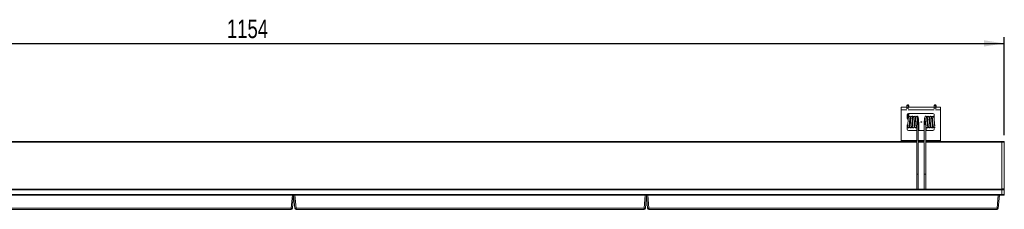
# Model space of a CAD drawing. Header units: millimetres. Extents: x 12 to 288, y 98 to 274.
# Tile 5 of 5: x 128 to 288, y 243 to 274. Entities that reach past the tile are written whole.
import ezdxf

# ---------------------------------------------------------------- set-up
doc = ezdxf.new("R2010")
doc.units = ezdxf.units.MM
doc.layers.add('SLD-0', color=179, linetype='Continuous')
doc.styles.add('SLDTEXTSTYLE0', font='TXT', dxfattribs={"width": 0.75})
doc.dimstyles.new('SLDDIMSTYLE1', dxfattribs={"dimtxt": 3, "dimasz": 3.302, "dimexe": 0, "dimexo": 0.0625, "dimgap": 0.75, "dimtad": 1, "dimdec": 1, "dimlfac": 5, "dimrnd": 1e-09, "dimzin": 12, "dimdsep": 46, "dimtxsty": 'SLDTEXTSTYLE0', "dimsah": 1, "dimcen": 0.09, "dimadec": 0, "dimazin": 3, "dimtfac": 1, "dimtdec": 1, "dimtofl": 0, "dimtmove": 0, "dimatfit": 3, "dimfxl": 0, "dimfrac": 2, "dimtolj": 1, "dimtzin": 12, "dimarcsym": 0})

# ---------------------------------------------------------------- blocks, each defined once
blk = doc.blocks.new('_D_3')
at = {"layer": 'SLD-0'}
for p, q in [((57.11, 255), (57.11, 270.97)), ((287.91, 255), (287.91, 270.97)), ((57.11, 269.97), (287.91, 269.97))]:
    blk.add_line(p, q, dxfattribs=at)
for points in [[(57.11, 269.97), (60.41, 269.46), (60.41, 270.48)], [(287.91, 269.97), (284.61, 270.48), (284.61, 269.46)]]:
    blk.add_solid(points, dxfattribs=at)
at = {"layer": 'SLD-0', "insert": (161.45, 273.84), "char_height": 3, "attachment_point": 1, "style": 'SLDTEXTSTYLE0'}
blk.add_mtext('1154', dxfattribs=at)

msp = doc.modelspace()

# ---------------------------------------------------------------- linework, layer by layer
at = {"color": 7, "linetype": 'Continuous', "lineweight": 15}
for p, q in [((271.109, 259.575), (271.109, 259.168)), ((271.109, 259.575), (272.026, 259.575)), ((272.026, 259.844), (272.026, 259.72)), ((272.026, 259.483), (272.026, 259.322)), ((272.239, 259.971), (272.197, 259.965)), ((272.286, 259.72), (272.286, 259.844)), ((272.286, 259.575), (276.49, 259.575)), ((272.286, 259.322), (272.286, 259.483)), ((272.369, 259.72), (272.369, 259.844)), ((276.49, 259.844), (276.49, 259.72)), ((276.49, 259.483), (276.49, 259.322)), ((276.703, 259.971), (276.661, 259.965)), ((276.75, 259.72), (276.75, 259.844)), ((276.75, 259.575), (277.509, 259.575)), ((276.75, 259.322), (276.75, 259.483)), ((276.833, 259.72), (276.833, 259.844)), ((277.509, 259.575), (277.509, 259.168)), ((271.109, 259.168), (271.109, 254.141)), ((272.109, 258.375), (272.109, 257.775)), ((272.286, 257.716), (272.286, 258.574)), ((276.309, 258.575), (272.309, 258.575)), ((272.369, 258.028), (272.369, 258.575)), ((276.49, 258.458), (276.49, 257.716)), ((276.509, 257.775), (276.509, 258.375)), ((277.509, 259.168), (277.509, 254.141)), ((272.109, 256.575), (272.109, 255.975)), ((272.607, 256.775), (272.467, 256.775)), ((272.531, 257.575), (272.674, 257.575)), ((272.61, 257.579), (272.674, 257.579)), ((273.007, 256.775), (272.867, 256.775)), ((272.931, 257.575), (273.074, 257.575)), ((273.01, 257.579), (273.074, 257.579)), ((273.313, 256.775), (273.267, 256.775)), ((273.659, 256.69), (273.659, 254)), ((273.709, 257.183), (273.709, 257.179)), ((273.709, 257.179), (273.709, 257.171)), ((273.919, 254), (273.919, 256.933)), ((274, 255.779), (274, 256.933)), ((274.509, 257.177), (274.309, 257.177)), ((274.309, 257.177), (274.309, 257.153)), ((274.309, 257.153), (274.509, 257.153)), ((274.509, 257.177), (274.509, 257.153)), ((274.859, 256.933), (274.859, 254)), ((274.909, 257.183), (274.909, 257.179)), ((274.909, 257.171), (274.909, 257.179)), ((274.933, 256.967), (274.932, 256.967)), ((275.119, 254), (275.119, 256.696)), ((275.2, 255.779), (275.2, 256.314)), ((275.305, 257.579), (275.305, 257.575)), ((275.305, 257.579), (275.367, 257.579)), ((275.305, 257.575), (275.443, 257.575)), ((275.51, 256.775), (275.37, 256.775)), ((275.702, 257.579), (275.767, 257.579)), ((275.703, 257.575), (275.843, 257.575)), ((275.91, 256.775), (275.77, 256.775)), ((276.102, 257.579), (276.167, 257.579)), ((276.103, 257.575), (276.243, 257.575)), ((276.309, 256.775), (276.17, 256.775)), ((276.583, 256.528), (276.6, 256.599)), ((272.309, 255.779), (272.309, 255.775)), ((272.309, 255.779), (273.659, 255.779)), ((272.309, 255.775), (273.659, 255.775)), ((273.919, 255.779), (274.859, 255.779)), ((273.919, 255.775), (274.859, 255.775)), ((275.119, 255.779), (276.309, 255.779)), ((275.119, 255.775), (276.309, 255.775)), ((276.309, 255.779), (276.309, 255.775)), ((276.509, 255.975), (276.509, 256.238)), ((71.498, 254.002), (273.659, 254.002)), ((271.109, 254.141), (271.109, 254.102)), ((271.109, 254.102), (271.109, 254.002)), ((273.659, 253.802), (273.659, 248.653)), ((273.919, 254.002), (274.859, 254.002)), ((273.919, 248.653), (273.919, 253.802)), ((274.859, 253.802), (274.859, 248.653)), ((275.119, 254.002), (287.509, 254.002)), ((275.119, 248.653), (275.119, 253.802)), ((277.509, 254.102), (277.509, 254.141)), ((277.509, 254.102), (277.509, 254.002)), ((287.509, 254.002), (287.509, 253.902)), ((287.509, 254.002), (287.909, 254.002)), ((287.509, 246.302), (287.509, 253.902)), ((287.909, 253.902), (287.509, 253.902)), ((287.909, 254.002), (287.909, 253.902)), ((287.909, 253.902), (287.909, 246.302)), ((273.659, 248.653), (273.659, 246.242)), ((273.919, 246.242), (273.919, 248.653)), ((274.859, 248.653), (274.859, 246.242)), ((275.119, 246.242), (275.119, 248.653)), ((57.509, 246.242), (287.509, 246.242)), ((287.509, 246.142), (57.509, 246.142)), ((57.509, 245.342), (287.509, 245.342)), ((172.109, 245.242), (115.108, 245.242)), ((171.924, 243.124), (172.109, 245.242)), ((172.109, 245.242), (172.282, 245.242)), ((172.309, 245.242), (172.123, 243.124)), ((172.335, 245.242), (172.282, 245.242)), ((172.494, 243.124), (172.309, 245.242)), ((172.335, 245.242), (172.508, 245.242)), ((172.508, 245.242), (172.693, 243.124)), ((229.509, 245.242), (172.508, 245.242)), ((229.324, 243.124), (229.509, 245.242)), ((229.509, 245.242), (229.682, 245.242)), ((229.709, 245.242), (229.523, 243.124)), ((229.735, 245.242), (229.682, 245.242)), ((229.894, 243.124), (229.709, 245.242)), ((229.735, 245.242), (229.908, 245.242)), ((229.908, 245.242), (230.093, 243.124)), ((286.909, 245.242), (229.908, 245.242)), ((286.724, 243.124), (286.909, 245.242)), ((286.909, 245.242), (287.082, 245.242)), ((287.109, 245.242), (286.923, 243.124)), ((287.509, 245.242), (287.082, 245.242)), ((287.509, 246.302), (287.909, 246.302)), ((287.509, 246.242), (287.509, 246.302)), ((287.509, 246.242), (287.509, 246.142)), ((287.509, 246.242), (287.909, 246.242)), ((287.509, 245.342), (287.509, 246.142)), ((287.909, 246.142), (287.509, 246.142)), ((287.509, 245.342), (287.509, 245.242)), ((287.509, 245.342), (287.909, 245.342)), ((287.909, 245.242), (287.509, 245.242)), ((287.909, 246.302), (287.909, 246.242)), ((287.909, 246.242), (287.909, 246.142)), ((287.909, 246.142), (287.909, 245.342)), ((287.909, 245.342), (287.909, 245.242)), ((115.293, 243.124), (171.924, 243.124)), ((171.924, 242.942), (115.293, 242.942)), ((171.924, 242.942), (171.924, 243.124)), ((172.693, 243.124), (229.324, 243.124)), ((172.693, 243.124), (172.693, 242.942)), ((229.324, 242.942), (172.693, 242.942)), ((229.324, 242.942), (229.324, 243.124)), ((230.093, 243.124), (286.724, 243.124)), ((230.093, 243.124), (230.093, 242.942)), ((286.724, 242.942), (230.093, 242.942)), ((286.724, 242.942), (286.724, 243.124))]:
    msp.add_line(p, q, dxfattribs=at)
at = {"color": 8, "linetype": 'Continuous', "lineweight": 15}
for p, q in [((271.109, 259.168), (272.04, 259.168)), ((272.272, 259.168), (276.504, 259.168)), ((276.736, 259.168), (277.509, 259.168)), ((273.313, 257.578), (273.313, 257.575)), ((71.428, 253.902), (273.665, 253.902)), ((271.109, 254.141), (273.659, 254.141)), ((273.659, 254.102), (271.109, 254.102)), ((273.913, 253.902), (274.865, 253.902)), ((273.919, 254.141), (274.859, 254.141)), ((274.859, 254.102), (273.919, 254.102)), ((275.112, 253.902), (287.509, 253.902)), ((275.119, 254.141), (277.509, 254.141)), ((277.509, 254.102), (275.119, 254.102))]:
    msp.add_line(p, q, dxfattribs=at)
at = {"color": 8, "linetype": 'Continuous', "lineweight": 15, "flags": 128}
for points in [[(272.026, 259.483), (272.026, 259.483), (272.036, 259.473), (272.064, 259.464), (272.107, 259.458), (272.156, 259.456)], [(272.156, 259.456), (272.206, 259.458), (272.248, 259.464), (272.277, 259.473), (272.286, 259.483), (272.286, 259.483)], [(276.49, 259.483), (276.49, 259.483), (276.5, 259.473), (276.528, 259.464), (276.571, 259.458), (276.62, 259.456)], [(276.62, 259.456), (276.67, 259.458), (276.712, 259.464), (276.741, 259.473), (276.75, 259.483), (276.75, 259.483)]]:
    msp.add_lwpolyline(points, dxfattribs=at)
at = {"color": 7, "linetype": 'Continuous', "lineweight": 15, "flags": 128}
for points in [[(275.367, 256.499), (275.379, 256.517), (275.384, 256.602), (275.378, 256.691), (275.372, 256.748), (275.347, 257.037), (275.33, 257.255), (275.312, 257.475), (275.293, 257.676), (275.273, 257.843), (275.242, 257.976), (275.179, 258.069), (275.105, 258.095), (275.026, 258.055), (274.955, 257.894), (274.93, 257.748), (274.909, 257.544), (274.887, 257.283), (274.874, 257.119), (274.861, 256.941), (274.861, 256.941)], [(272.471, 256.794), (272.487, 256.634), (272.528, 256.395), (272.582, 256.276), (272.645, 256.238), (272.705, 256.24), (272.769, 256.292), (272.821, 256.43), (272.852, 256.621), (272.873, 256.839), (272.891, 257.056), (272.906, 257.243), (272.919, 257.407), (272.929, 257.535), (272.936, 257.68), (272.934, 257.8), (272.934, 257.8)], [(272.912, 256.49), (272.928, 256.395), (272.982, 256.276), (273.045, 256.238), (273.105, 256.24), (273.169, 256.292), (273.221, 256.43), (273.252, 256.621), (273.273, 256.839), (273.291, 257.056), (273.306, 257.243), (273.319, 257.407), (273.329, 257.535), (273.336, 257.68), (273.334, 257.8), (273.334, 257.8)], [(273.312, 256.49), (273.328, 256.395), (273.382, 256.276), (273.445, 256.238), (273.505, 256.24), (273.569, 256.292), (273.621, 256.43), (273.652, 256.621), (273.673, 256.839), (273.691, 257.056), (273.706, 257.243), (273.719, 257.407), (273.729, 257.535), (273.736, 257.68), (273.734, 257.8), (273.734, 257.8)], [(273.844, 256.967), (273.887, 256.958), (273.913, 256.944), (273.919, 256.933)], [(273.919, 256.898), (273.92, 256.898), (273.963, 256.906), (273.991, 256.918), (274.001, 256.933), (273.995, 256.941)]]:
    msp.add_lwpolyline(points, dxfattribs=at)
at = {"color": 7, "linetype": 'Continuous', "lineweight": 15}
for centre, radius, start, end in [((272.155, 259.843), 0.129, 89.38241, 179.36749), ((272.158, 259.843), 0.129, 0.63326, 90.61683), ((272.241, 259.844), 0.127, 290.88702, 91.20389), ((276.619, 259.843), 0.129, 89.38109, 179.36882), ((276.622, 259.843), 0.129, 0.63062, 90.61816), ((276.705, 259.844), 0.127, 290.88517, 91.20439), ((272.309, 258.375), 0.2, 90, 180), ((276.309, 258.375), 0.2, 0, 90), ((272.309, 257.779), 0.2, 180, 270), ((272.309, 257.775), 0.2, 180, 270), ((272.309, 256.575), 0.2, 121.86247, 180), ((273.313, 257.183), 0.396, 66.35687, 90), ((273.313, 257.179), 0.396, 66.10553, 90), ((273.313, 257.171), 0.396, 270, 284.67475), ((274.926, 256.881), 0.0861, 85.68205, 136.63977), ((275.305, 257.183), 0.396, 131.30449, 180), ((275.305, 257.179), 0.396, 131.24674, 180), ((275.305, 257.171), 0.396, 180, 239.65894), ((276.309, 257.775), 0.2, 339.10358, 0), ((276.309, 257.779), 0.2, 342.24628, 0), ((272.309, 255.979), 0.2, 180, 270), ((272.309, 255.975), 0.2, 180, 270), ((276.309, 255.979), 0.2, 270, 0), ((276.309, 255.975), 0.2, 270, 0), ((172.024, 243.701), 0.585, 260.19743, 279.80257), ((171.924, 243.142), 0.2, 270, 355), ((172.593, 243.701), 0.585, 260.19743, 279.80257), ((172.693, 243.142), 0.2, 185, 270), ((229.424, 243.701), 0.585, 260.19725, 279.80275), ((229.324, 243.142), 0.2, 270, 355), ((229.993, 243.701), 0.585, 260.19725, 279.80275), ((230.093, 243.142), 0.2, 185, 270), ((286.824, 243.701), 0.585, 260.19743, 279.80257), ((286.724, 243.142), 0.2, 270, 355)]:
    msp.add_arc(centre, radius, start, end, dxfattribs=at)
at = {"color": 8, "linetype": 'Continuous', "lineweight": 15}
for centre, start, end in [((272.155, 259.719), 89.28266, 179.85383), ((272.158, 259.719), 0.40619, 90.8231), ((272.241, 259.721), 291.14966, 359.55058), ((276.619, 259.719), 89.28266, 179.85383), ((276.622, 259.719), 0.4043, 90.82368), ((276.705, 259.721), 291.14966, 359.55058)]:
    msp.add_arc(centre, 0.128, start, end, dxfattribs=at)
at = {"color": 7, "linetype": 'Continuous', "lineweight": 15}
for points, knots in [([(272.026, 259.72), (272.026, 259.712), (272.026, 259.7), (272.026, 259.666), (272.026, 259.634), (272.026, 259.598), (272.026, 259.547), (272.026, 259.508), (272.026, 259.483)], [0, 0, 0, 0, 0.2394559, 0.3683607, 0.4999987, 0.6316402, 0.7605425, 1, 1, 1, 1]), ([(272.286, 259.483), (272.286, 259.508), (272.286, 259.547), (272.286, 259.598), (272.286, 259.634), (272.286, 259.666), (272.286, 259.7), (272.286, 259.712), (272.286, 259.72)], [0, 0, 0, 0, 0.2394575, 0.3683598, 0.5000013, 0.6316393, 0.7605441, 1, 1, 1, 1]), ([(272.369, 259.575), (272.369, 259.582), (272.369, 259.603), (272.369, 259.634), (272.369, 259.666), (272.369, 259.7), (272.369, 259.712), (272.369, 259.72)], [0, 0, 0, 0, 0.1018293, 0.2890184, 0.4762044, 0.6595016, 1, 1, 1, 1]), ([(276.49, 259.72), (276.49, 259.712), (276.49, 259.7), (276.49, 259.666), (276.49, 259.634), (276.49, 259.598), (276.49, 259.547), (276.49, 259.508), (276.49, 259.483)], [0, 0, 0, 0, 0.2394559, 0.3683607, 0.4999987, 0.6316402, 0.7605425, 1, 1, 1, 1]), ([(276.75, 259.483), (276.75, 259.508), (276.75, 259.547), (276.75, 259.598), (276.75, 259.634), (276.75, 259.666), (276.75, 259.7), (276.75, 259.712), (276.75, 259.72)], [0, 0, 0, 0, 0.2394575, 0.3683598, 0.5000013, 0.6316393, 0.7605441, 1, 1, 1, 1]), ([(276.833, 259.575), (276.833, 259.582), (276.833, 259.603), (276.833, 259.634), (276.833, 259.666), (276.833, 259.7), (276.833, 259.712), (276.833, 259.72)], [0, 0, 0, 0, 0.1018293, 0.2890184, 0.4762044, 0.6595016, 1, 1, 1, 1]), ([(272.665, 257.579), (272.665, 257.581), (272.658, 257.659), (272.644, 257.777), (272.619, 257.919), (272.587, 258.01), (272.536, 258.078), (272.459, 258.107), (272.377, 258.066), (272.316, 257.947), (272.297, 257.796), (272.275, 257.604), (272.254, 257.348), (272.233, 257.081), (272.215, 256.86), (272.201, 256.713), (272.191, 256.617), (272.187, 256.547), (272.19, 256.498), (272.2, 256.494), (272.203, 256.493)], [0, 0, 0, 0, 0.0024072, 0.0743052, 0.1357793, 0.1872085, 0.2267609, 0.2827732, 0.3404172, 0.4041558, 0.4744922, 0.5535766, 0.6347844, 0.7195462, 0.7913525, 0.8424919, 0.8707402, 0.9149164, 0.9739326, 1, 1, 1, 1]), ([(272.709, 257.861), (272.703, 257.893), (272.689, 257.962), (272.658, 258.032), (272.597, 258.089), (272.545, 258.109), (272.514, 258.083), (272.507, 258.078)], [0, 0, 0, 0, 0.2151727, 0.4612335, 0.6418192, 0.9250879, 1, 1, 1, 1]), ([(273.065, 257.579), (273.065, 257.581), (273.058, 257.659), (273.044, 257.777), (273.019, 257.919), (272.987, 258.01), (272.936, 258.078), (272.859, 258.107), (272.777, 258.066), (272.716, 257.947), (272.697, 257.796), (272.675, 257.604), (272.654, 257.348), (272.633, 257.081), (272.615, 256.86), (272.601, 256.713), (272.591, 256.617), (272.587, 256.547), (272.59, 256.498), (272.6, 256.494), (272.603, 256.493)], [0, 0, 0, 0, 0.0024072, 0.0743053, 0.1357792, 0.1872084, 0.2267608, 0.2827736, 0.3404171, 0.4041558, 0.4744921, 0.5535766, 0.6347844, 0.7195462, 0.7913525, 0.8424918, 0.8707402, 0.9149164, 0.9739326, 1, 1, 1, 1]), ([(273.109, 257.861), (273.103, 257.893), (273.089, 257.962), (273.058, 258.032), (272.997, 258.089), (272.945, 258.109), (272.914, 258.083), (272.907, 258.078)], [0, 0, 0, 0, 0.2151728, 0.4612348, 0.641819, 0.9250878, 1, 1, 1, 1]), ([(273.47, 257.525), (273.468, 257.546), (273.46, 257.642), (273.444, 257.777), (273.419, 257.919), (273.387, 258.01), (273.336, 258.078), (273.259, 258.107), (273.177, 258.066), (273.116, 257.947), (273.096, 257.796), (273.075, 257.604), (273.054, 257.348), (273.033, 257.081), (273.015, 256.86), (273.001, 256.713), (272.991, 256.617), (272.987, 256.547), (272.99, 256.498), (273, 256.494), (273.003, 256.493)], [0, 0, 0, 0, 0.0192039, 0.0898914, 0.1503303, 0.2008936, 0.2397803, 0.2948496, 0.3515226, 0.4141881, 0.4833403, 0.5610931, 0.6409337, 0.7242683, 0.7948656, 0.845144, 0.8729167, 0.916349, 0.9743716, 1, 1, 1, 1]), ([(273.509, 257.861), (273.503, 257.893), (273.489, 257.962), (273.458, 258.032), (273.397, 258.089), (273.345, 258.109), (273.314, 258.083), (273.307, 258.078)], [0, 0, 0, 0, 0.2151731, 0.4612343, 0.6418186, 0.9250877, 1, 1, 1, 1]), ([(273.916, 256.941), (273.914, 256.974), (273.906, 257.096), (273.887, 257.328), (273.866, 257.581), (273.844, 257.778), (273.819, 257.919), (273.787, 258.01), (273.736, 258.078), (273.659, 258.107), (273.577, 258.066), (273.516, 257.947), (273.496, 257.796), (273.475, 257.604), (273.454, 257.348), (273.433, 257.081), (273.415, 256.86), (273.401, 256.713), (273.391, 256.617), (273.387, 256.547), (273.39, 256.498), (273.4, 256.494), (273.403, 256.493)], [0, 0, 0, 0, 0.0273328, 0.0999154, 0.1686282, 0.2285465, 0.2797776, 0.3226376, 0.3555996, 0.4022791, 0.4503183, 0.5034365, 0.5620534, 0.6279606, 0.6956374, 0.766276, 0.8261178, 0.8687362, 0.8922778, 0.9290932, 0.978276, 1, 1, 1, 1]), ([(273.998, 256.942), (273.995, 256.989), (273.985, 257.128), (273.965, 257.38), (273.943, 257.63), (273.921, 257.82), (273.892, 257.95), (273.858, 258.033), (273.797, 258.088), (273.745, 258.109), (273.714, 258.083), (273.707, 258.078)], [0, 0, 0, 0, 0.0900969, 0.2664721, 0.4300484, 0.5703697, 0.6900251, 0.7872091, 0.8585331, 0.9704127, 1, 1, 1, 1]), ([(275.351, 257.868), (275.35, 257.875), (275.342, 257.93), (275.317, 258.016), (275.239, 258.091), (275.185, 258.107), (275.157, 258.083), (275.151, 258.079)], [0, 0, 0, 0, 0.0494491, 0.3718288, 0.6638824, 0.9346047, 1, 1, 1, 1]), ([(275.767, 256.499), (275.771, 256.503), (275.782, 256.511), (275.786, 256.585), (275.78, 256.67), (275.766, 256.809), (275.75, 257.005), (275.73, 257.258), (275.712, 257.48), (275.693, 257.684), (275.675, 257.841), (275.652, 257.977), (275.582, 258.079), (275.506, 258.106), (275.4, 258.053), (275.357, 257.923), (275.33, 257.755), (275.318, 257.637), (275.312, 257.579)], [0, 0, 0, 0, 0.0452316, 0.1116315, 0.1564453, 0.1785112, 0.2724076, 0.338567, 0.4072489, 0.4770744, 0.5475868, 0.6116847, 0.671731, 0.7273371, 0.7840123, 0.8780592, 0.9399349, 1, 1, 1, 1]), ([(275.751, 257.868), (275.75, 257.875), (275.742, 257.93), (275.717, 258.016), (275.639, 258.091), (275.585, 258.107), (275.557, 258.083), (275.551, 258.079)], [0, 0, 0, 0, 0.049449, 0.3718281, 0.663883, 0.9346048, 1, 1, 1, 1]), ([(276.167, 256.499), (276.171, 256.503), (276.182, 256.511), (276.186, 256.585), (276.18, 256.67), (276.166, 256.809), (276.15, 257.005), (276.13, 257.258), (276.112, 257.48), (276.093, 257.684), (276.075, 257.841), (276.052, 257.977), (275.982, 258.079), (275.906, 258.106), (275.8, 258.053), (275.757, 257.923), (275.73, 257.755), (275.718, 257.637), (275.712, 257.579)], [0, 0, 0, 0, 0.0452317, 0.1116315, 0.1564453, 0.1785112, 0.2724077, 0.3385671, 0.407249, 0.4770745, 0.5475869, 0.6116849, 0.6717309, 0.727337, 0.7840122, 0.8780592, 0.9399349, 1, 1, 1, 1]), ([(276.151, 257.868), (276.15, 257.875), (276.142, 257.93), (276.117, 258.016), (276.039, 258.091), (275.985, 258.107), (275.957, 258.083), (275.951, 258.079)], [0, 0, 0, 0, 0.049449, 0.3718293, 0.6638827, 0.9346048, 1, 1, 1, 1]), ([(276.567, 256.499), (276.571, 256.503), (276.582, 256.511), (276.586, 256.585), (276.58, 256.67), (276.566, 256.809), (276.55, 257.005), (276.53, 257.258), (276.512, 257.48), (276.493, 257.684), (276.475, 257.841), (276.452, 257.977), (276.382, 258.079), (276.306, 258.106), (276.2, 258.053), (276.157, 257.923), (276.13, 257.755), (276.118, 257.637), (276.112, 257.579)], [0, 0, 0, 0, 0.0452317, 0.1116316, 0.1564454, 0.1785113, 0.2724077, 0.3385671, 0.4072491, 0.4770745, 0.5475869, 0.6116849, 0.6717312, 0.727337, 0.7840122, 0.8780591, 0.9399348, 1, 1, 1, 1]), ([(276.49, 258.03), (276.473, 258.05), (276.434, 258.096), (276.385, 258.107), (276.357, 258.083), (276.351, 258.079)], [0, 0, 0, 0, 0.39663, 0.8826079, 1, 1, 1, 1]), ([(272.109, 256.506), (272.116, 256.457), (272.133, 256.355), (272.176, 256.276), (272.224, 256.235), (272.318, 256.236), (272.367, 256.279), (272.412, 256.374), (272.444, 256.536), (272.464, 256.728), (272.481, 256.926), (272.496, 257.116), (272.51, 257.291), (272.523, 257.447), (272.532, 257.587), (272.537, 257.687), (272.536, 257.722), (272.535, 257.729)], [0, 0, 0, 0, 0.0769965, 0.162702, 0.2179344, 0.2499166, 0.3069205, 0.3951579, 0.4860617, 0.5719856, 0.6547417, 0.7258933, 0.7855995, 0.8497738, 0.9059393, 0.9793167, 1, 1, 1, 1]), ([(272.16, 256.72), (272.166, 256.674), (272.18, 256.558), (272.194, 256.517), (272.203, 256.493)], [0, 0, 0, 0, 0.400896, 1, 1, 1, 1]), ([(272.311, 256.246), (272.315, 256.243), (272.329, 256.233), (272.402, 256.237), (272.446, 256.279), (272.489, 256.358), (272.506, 256.451), (272.512, 256.488)], [0, 0, 0, 0, 0.0534953, 0.182263, 0.4123454, 0.76652, 1, 1, 1, 1]), ([(272.422, 256.499), (272.43, 256.528), (272.445, 256.576), (272.459, 256.697), (272.465, 256.746)], [0, 0, 0, 0, 0.5992508, 1, 1, 1, 1]), ([(272.583, 257.579), (272.578, 257.623), (272.565, 257.742), (272.551, 257.793), (272.542, 257.825)], [0, 0, 0, 0, 0.3747139, 1, 1, 1, 1]), ([(272.553, 256.775), (272.561, 256.707), (272.578, 256.569), (272.594, 256.519), (272.603, 256.493)], [0, 0, 0, 0, 0.4891676, 1, 1, 1, 1]), ([(272.709, 256.244), (272.709, 256.243), (272.721, 256.233), (272.797, 256.234), (272.849, 256.279), (272.892, 256.362), (272.907, 256.459), (272.912, 256.49)], [0, 0, 0, 0, 0.0048551, 0.1572723, 0.4069968, 0.8095737, 1, 1, 1, 1]), ([(272.983, 257.579), (272.978, 257.623), (272.965, 257.742), (272.951, 257.793), (272.942, 257.825)], [0, 0, 0, 0, 0.3747137, 1, 1, 1, 1]), ([(272.953, 256.775), (272.961, 256.707), (272.978, 256.569), (272.994, 256.519), (273.003, 256.493)], [0, 0, 0, 0, 0.4891676, 1, 1, 1, 1]), ([(273.109, 256.244), (273.109, 256.243), (273.121, 256.233), (273.197, 256.234), (273.249, 256.279), (273.292, 256.362), (273.307, 256.459), (273.312, 256.49)], [0, 0, 0, 0, 0.0048551, 0.1572725, 0.4069956, 0.809574, 1, 1, 1, 1]), ([(273.386, 257.559), (273.38, 257.611), (273.365, 257.738), (273.351, 257.792), (273.342, 257.825)], [0, 0, 0, 0, 0.4095641, 1, 1, 1, 1]), ([(273.352, 256.782), (273.36, 256.712), (273.377, 256.57), (273.394, 256.519), (273.403, 256.493)], [0, 0, 0, 0, 0.4986461, 1, 1, 1, 1]), ([(273.509, 256.244), (273.509, 256.243), (273.52, 256.233), (273.597, 256.235), (273.634, 256.259), (273.652, 256.304), (273.659, 256.32)], [0, 0, 0, 0, 0.0087924, 0.2849032, 0.7372795, 1, 1, 1, 1]), ([(273.711, 257.192), (273.716, 257.139), (273.723, 257.063), (273.731, 256.989), (273.733, 256.967)], [0, 0, 0, 0, 0.69577853, 1, 1, 1, 1]), ([(273.844, 256.967), (273.849, 256.936), (273.856, 256.883), (273.845, 256.826), (273.83, 256.794), (273.818, 256.779), (273.805, 256.77), (273.793, 256.766), (273.782, 256.767), (273.77, 256.771), (273.757, 256.781), (273.739, 256.806), (273.724, 256.862), (273.723, 256.92), (273.731, 256.96), (273.733, 256.967)], [0, 0, 0, 0, 0.1984022, 0.3356421, 0.3887744, 0.4422525, 0.4671225, 0.4922214, 0.5145712, 0.5341219, 0.5662878, 0.6234273, 0.7428128, 0.9573654, 1, 1, 1, 1]), ([(273.844, 256.967), (273.836, 257.058), (273.819, 257.239), (273.793, 257.505), (273.768, 257.723), (273.751, 257.791), (273.742, 257.825)], [0, 0, 0, 0, 0.2509098, 0.4999302, 0.7491922, 1, 1, 1, 1]), ([(274, 256.933), (274, 256.932), (274, 256.926), (273.994, 256.915), (273.972, 256.9), (273.945, 256.89), (273.925, 256.887), (273.919, 256.887)], [0, 0, 0, 0, 0.0203967, 0.3014551, 0.5839615, 0.8711686, 1, 1, 1, 1]), ([(274.933, 256.967), (274.928, 256.966), (274.91, 256.963), (274.884, 256.956), (274.863, 256.945), (274.86, 256.937), (274.859, 256.933)], [0, 0, 0, 0, 0.1155825, 0.4222125, 0.7154338, 1, 1, 1, 1]), ([(274.933, 256.967), (274.929, 256.938), (274.921, 256.885), (274.933, 256.824), (274.949, 256.791), (274.964, 256.775), (274.975, 256.769), (274.987, 256.766), (274.997, 256.767), (275.009, 256.772), (275.024, 256.785), (275.042, 256.817), (275.053, 256.853), (275.05, 256.88), (275.05, 256.885)], [0, 0, 0, 0, 0.2284868, 0.4107257, 0.5017503, 0.5408972, 0.5804279, 0.6038983, 0.6274374, 0.6559016, 0.7001878, 0.784235, 0.9605936, 1, 1, 1, 1]), ([(274.941, 257.052), (274.94, 257.046), (274.937, 257.017), (274.935, 256.989), (274.932, 256.967)], [0, 0, 0, 0, 0.2012026, 1, 1, 1, 1]), ([(275.033, 257.82), (275.025, 257.784), (275.009, 257.717), (274.989, 257.552), (274.978, 257.436), (274.973, 257.392)], [0, 0, 0, 0, 0.4269288, 0.7854778, 1, 1, 1, 1]), ([(275.044, 257.834), (275.039, 257.831), (275.029, 257.825), (275.026, 257.755), (275.034, 257.667), (275.045, 257.555), (275.057, 257.407), (275.075, 257.195), (275.093, 256.962), (275.12, 256.668), (275.132, 256.459), (275.192, 256.299), (275.256, 256.248), (275.308, 256.23), (275.371, 256.244), (275.443, 256.336), (275.471, 256.489), (275.493, 256.655), (275.502, 256.749), (275.504, 256.775)], [0, 0, 0, 0, 0.0428463, 0.107348, 0.1527135, 0.1789673, 0.2332724, 0.2992645, 0.3699492, 0.4408456, 0.5782428, 0.6423519, 0.6724833, 0.6999394, 0.7498088, 0.8099064, 0.9095793, 0.9753344, 1, 1, 1, 1]), ([(275.349, 256.248), (275.355, 256.245), (275.386, 256.228), (275.434, 256.237), (275.515, 256.311), (275.535, 256.392), (275.547, 256.468), (275.547, 256.471)], [0, 0, 0, 0, 0.0515868, 0.2918446, 0.5482486, 0.9825025, 1, 1, 1, 1]), ([(275.376, 256.496), (275.384, 256.526), (275.4, 256.58), (275.416, 256.698), (275.424, 256.771), (275.424, 256.775)], [0, 0, 0, 0, 0.52564022, 0.97287075, 1, 1, 1, 1]), ([(275.433, 257.82), (275.425, 257.786), (275.411, 257.733), (275.398, 257.619), (275.393, 257.579)], [0, 0, 0, 0, 0.6437131, 1, 1, 1, 1]), ([(275.444, 257.834), (275.439, 257.831), (275.429, 257.825), (275.426, 257.755), (275.434, 257.667), (275.445, 257.555), (275.457, 257.407), (275.475, 257.195), (275.493, 256.962), (275.52, 256.668), (275.532, 256.459), (275.592, 256.299), (275.656, 256.248), (275.708, 256.23), (275.771, 256.244), (275.843, 256.336), (275.871, 256.489), (275.893, 256.655), (275.902, 256.749), (275.904, 256.775)], [0, 0, 0, 0, 0.0428463, 0.107348, 0.1527134, 0.1789672, 0.2332724, 0.2992644, 0.3699491, 0.4408455, 0.5782426, 0.6423516, 0.6724834, 0.6999395, 0.7498089, 0.8099064, 0.9095793, 0.9753344, 1, 1, 1, 1]), ([(275.749, 256.248), (275.755, 256.245), (275.786, 256.228), (275.834, 256.237), (275.915, 256.311), (275.935, 256.392), (275.947, 256.468), (275.947, 256.471)], [0, 0, 0, 0, 0.05158867, 0.29184601, 0.54824952, 0.98250256, 1, 1, 1, 1]), ([(275.776, 256.496), (275.784, 256.526), (275.8, 256.58), (275.816, 256.698), (275.824, 256.771), (275.824, 256.775)], [0, 0, 0, 0, 0.5256399, 0.9728708, 1, 1, 1, 1]), ([(275.833, 257.82), (275.825, 257.786), (275.811, 257.733), (275.798, 257.619), (275.793, 257.579)], [0, 0, 0, 0, 0.6437131, 1, 1, 1, 1]), ([(275.844, 257.834), (275.839, 257.831), (275.829, 257.825), (275.826, 257.755), (275.834, 257.667), (275.845, 257.555), (275.857, 257.407), (275.875, 257.195), (275.893, 256.962), (275.92, 256.668), (275.932, 256.459), (275.992, 256.299), (276.056, 256.248), (276.108, 256.23), (276.171, 256.244), (276.243, 256.336), (276.271, 256.489), (276.293, 256.654), (276.302, 256.748), (276.304, 256.774)], [0, 0, 0, 0, 0.042869, 0.1074049, 0.1527944, 0.1790622, 0.2333962, 0.2994232, 0.3701454, 0.4410794, 0.5785494, 0.6426924, 0.6728402, 0.7003105, 0.7502063, 0.810336, 0.9100616, 0.9758516, 1, 1, 1, 1]), ([(276.149, 256.248), (276.155, 256.245), (276.186, 256.228), (276.234, 256.237), (276.315, 256.311), (276.335, 256.39), (276.346, 256.465), (276.347, 256.466)], [0, 0, 0, 0, 0.0521898, 0.2952467, 0.5546379, 0.993951, 1, 1, 1, 1]), ([(276.176, 256.496), (276.184, 256.526), (276.2, 256.58), (276.217, 256.702), (276.225, 256.781), (276.226, 256.79)], [0, 0, 0, 0, 0.5093818, 0.9427792, 1, 1, 1, 1]), ([(276.233, 257.82), (276.225, 257.786), (276.211, 257.733), (276.198, 257.619), (276.193, 257.579)], [0, 0, 0, 0, 0.64371282, 1, 1, 1, 1]), ([(276.243, 257.835), (276.24, 257.833), (276.23, 257.828), (276.226, 257.768), (276.232, 257.687), (276.242, 257.587), (276.253, 257.456), (276.268, 257.274), (276.285, 257.064), (276.302, 256.853), (276.32, 256.662), (276.336, 256.513), (276.356, 256.38), (276.415, 256.268), (276.5, 256.227), (276.565, 256.244), (276.622, 256.301), (276.637, 256.367), (276.644, 256.399)], [0, 0, 0, 0, 0.0424795, 0.1142707, 0.1680268, 0.2004389, 0.2563788, 0.3234696, 0.39943, 0.4750743, 0.5515655, 0.6265847, 0.6979413, 0.76619, 0.8268804, 0.8805164, 0.9427333, 1, 1, 1, 1]), ([(273.919, 248.653), (273.917, 248.655), (273.913, 248.658), (273.888, 248.662), (273.862, 248.664), (273.838, 248.665), (273.814, 248.666), (273.789, 248.666), (273.764, 248.666), (273.739, 248.665), (273.716, 248.664), (273.689, 248.662), (273.666, 248.658), (273.656, 248.654), (273.659, 248.653), (273.659, 248.653)], [0, 0, 0, 0, 0.124238, 0.2491019, 0.315072, 0.3787566, 0.4403158, 0.4999224, 0.5594456, 0.6209028, 0.6844681, 0.75031, 0.8749573, 0.9998561, 1, 1, 1, 1]), ([(274.859, 248.653), (274.86, 248.655), (274.864, 248.658), (274.889, 248.662), (274.915, 248.664), (274.938, 248.665), (274.963, 248.666), (274.989, 248.666), (275.015, 248.666), (275.039, 248.665), (275.062, 248.664), (275.088, 248.662), (275.113, 248.658), (275.117, 248.655), (275.119, 248.653)], [0, 0, 0, 0, 0.1244379, 0.2493083, 0.3122305, 0.3749984, 0.4375547, 0.4999733, 0.5624228, 0.625025, 0.6877297, 0.7503275, 0.8748642, 1, 1, 1, 1])]:
    msp.add_open_spline(points, degree=3, knots=knots, dxfattribs=at)
at = {"color": 8, "linetype": 'Continuous', "lineweight": 15}
msp.add_open_spline([(272.156, 257.695), (272.173, 257.695), (272.208, 257.696), (272.25, 257.702), (272.281, 257.711), (272.284, 257.718), (272.286, 257.722)], degree=3, knots=[0, 0, 0, 0, 0.2500014, 0.4999951, 0.7499975, 1, 1, 1, 1], dxfattribs=at)

# ---------------------------------------------------------------- dimensions: what is measured, and where the dimension line sits
at = {"layer": 'SLD-0'}
dim = msp.add_linear_dim(base=(287.909, 269.971), p1=(57.109, 254.002), p2=(287.909, 254.002), angle=0, dimstyle='SLDDIMSTYLE1', dxfattribs=at)
dim.commit()
dim.dimension.update_dxf_attribs({"geometry": '_D_3', "text_midpoint": (165.884, 269.971), "dimtype": 160})

doc.saveas('drawing.dxf')
